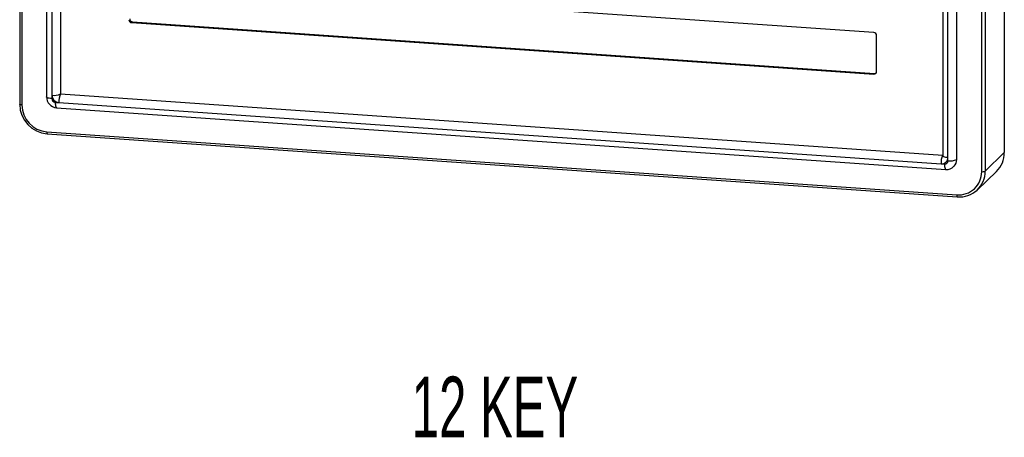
# Model space of a CAD drawing. Header units: millimetres. Extents: x 5 to 415, y 5 to 292.
# Tile 3 of 10: x 134 to 203, y 148 to 177. Entities that reach past the tile are written whole.
import ezdxf

# ---------------------------------------------------------------- set-up
doc = ezdxf.new("R2010")
doc.units = ezdxf.units.MM
doc.styles.add('SLDTEXTSTYLE0', font='TXT', dxfattribs={"width": 0.605})

msp = doc.modelspace()

# ---------------------------------------------------------------- linework, layer by layer
at = {"color": 7, "linetype": 'Continuous', "lineweight": 25}
for p, q in [((134.175, 260.032), (134.175, 171.529)), ((134.324, 259.982), (134.324, 171.479)), ((136.045, 259.103), (136.045, 172.05)), ((136.416, 258.736), (136.416, 172.167)), ((137.028, 258.81), (137.028, 172.258)), ((202.859, 256.663), (202.859, 168.16)), ((201.282, 166.836), (201.282, 255.338)), ((201.527, 255.375), (201.527, 166.872)), ((198.56, 254.526), (198.56, 167.956)), ((198.931, 167.831), (198.931, 254.401)), ((199.543, 167.682), (199.543, 254.734)), ((193.762, 176.533), (141.988, 180.124)), ((142.04, 177.276), (141.988, 177.226)), ((141.988, 177.226), (193.762, 173.636)), ((142.04, 177.276), (193.814, 173.686)), ((193.955, 173.815), (193.955, 176.327)), ((193.814, 173.686), (193.762, 173.636)), ((136.416, 172.167), (136.416, 171.925)), ((137.029, 172.257), (198.56, 167.99)), ((136.658, 171.666), (136.9, 171.649)), ((136.753, 171.292), (198.783, 166.991)), ((136.9, 171.649), (198.447, 167.381)), ((136.062, 169.62), (199.543, 165.217)), ((136.1, 169.47), (199.581, 165.068)), ((198.931, 167.59), (198.931, 167.831)), ((202.859, 168.16), (201.527, 166.872)), ((198.447, 167.381), (198.688, 167.364)), ((200.984, 165.568), (202.317, 166.855))]:
    msp.add_line(p, q, dxfattribs=at)
at = {"color": 8, "linetype": 'Continuous', "lineweight": 25, "flags": 128}
for points in [[(136.416, 171.925), (136.324, 171.934), (136.241, 171.948), (136.169, 171.965), (136.112, 171.986), (136.072, 172.009), (136.05, 172.034), (136.045, 172.05)], [(134.324, 171.479), (134.287, 171.483), (134.254, 171.488), (134.225, 171.495), (134.202, 171.503), (134.186, 171.512), (134.177, 171.522), (134.175, 171.529)], [(136.658, 171.666), (136.661, 171.574), (136.668, 171.491), (136.68, 171.419), (136.696, 171.361), (136.716, 171.32), (136.738, 171.297), (136.753, 171.292)], [(198.56, 167.956), (198.564, 167.94), (198.587, 167.915), (198.627, 167.892), (198.684, 167.871), (198.756, 167.854), (198.839, 167.84), (198.931, 167.831)], [(198.688, 167.364), (198.691, 167.273), (198.698, 167.189), (198.71, 167.117), (198.726, 167.059), (198.746, 167.018), (198.768, 166.995), (198.783, 166.991)]]:
    msp.add_lwpolyline(points, dxfattribs=at)
at = {"color": 7, "linetype": 'Continuous', "lineweight": 25, "flags": 128}
msp.add_lwpolyline([(199.595, 165.074), (199.585, 165.068), (199.581, 165.068)], dxfattribs=at)
at = {"color": 7, "linetype": 'Continuous', "lineweight": 25}
for centre, radius, start, end in [((142.005, 177.435), 0.21, 180.69004, 265.47107), ((142.057, 177.485), 0.21, 180.69004, 265.47107), ((193.745, 176.324), 0.21, 0.69004, 85.47107), ((193.777, 173.813), 0.178, 265.2232, 0.66235), ((193.828, 173.868), 0.183, 265.60434, 301.9006), ((136.808, 172.053), 0.763, 180.19615, 265.88061), ((136.572, 173.214), 1.059, 261.5, 295.49756), ((136.941, 172.173), 0.525, 180.69004, 265.47107), ((136.679, 171.929), 0.263, 180.69004, 265.47107), ((138.005, 171.732), 1.108, 151.69239, 184.27461), ((137.029, 172.258), 0.00105, 180.69004, 265.47107), ((136.262, 171.551), 2.087, 180.6015, 265.5472), ((136.211, 171.502), 1.888, 180.69004, 265.47107), ((198.484, 167.826), 0.447, 265.2232, 0.66235), ((198.707, 167.587), 0.224, 265.2232, 0.66235), ((199.087, 168.637), 1.059, 261.5, 295.49756), ((198.865, 167.676), 0.678, 316.1473, 0.48045), ((201.057, 168.144), 1.803, 314.35606, 0.49388), ((198.851, 167.643), 0.656, 264.07859, 319.1672), ((199.677, 166.817), 1.605, 265.2232, 0.66235), ((199.743, 166.852), 1.783, 265.2232, 0.66235), ((201.344, 167.254), 0.424, 261.5, 295.49756)]:
    msp.add_arc(centre, radius, start, end, dxfattribs=at)
at = {"color": 8, "linetype": 'Continuous', "lineweight": 25}
for centre, radius, start, end in [((136.244, 169.586), 0.185, 169.62174, 218.8448), ((199.661, 167.453), 1.217, 154.83993, 183.36524), ((199.725, 165.184), 0.185, 169.62174, 218.8448)]:
    msp.add_arc(centre, radius, start, end, dxfattribs=at)

# ---------------------------------------------------------------- texts
at = {"color": 7, "linetype": 'Continuous', "lineweight": 0, "insert": (161.525, 152.537), "char_height": 4.2333, "attachment_point": 1, "style": 'SLDTEXTSTYLE0'}
msp.add_mtext('12 KEY', dxfattribs=at)

doc.saveas('drawing.dxf')
